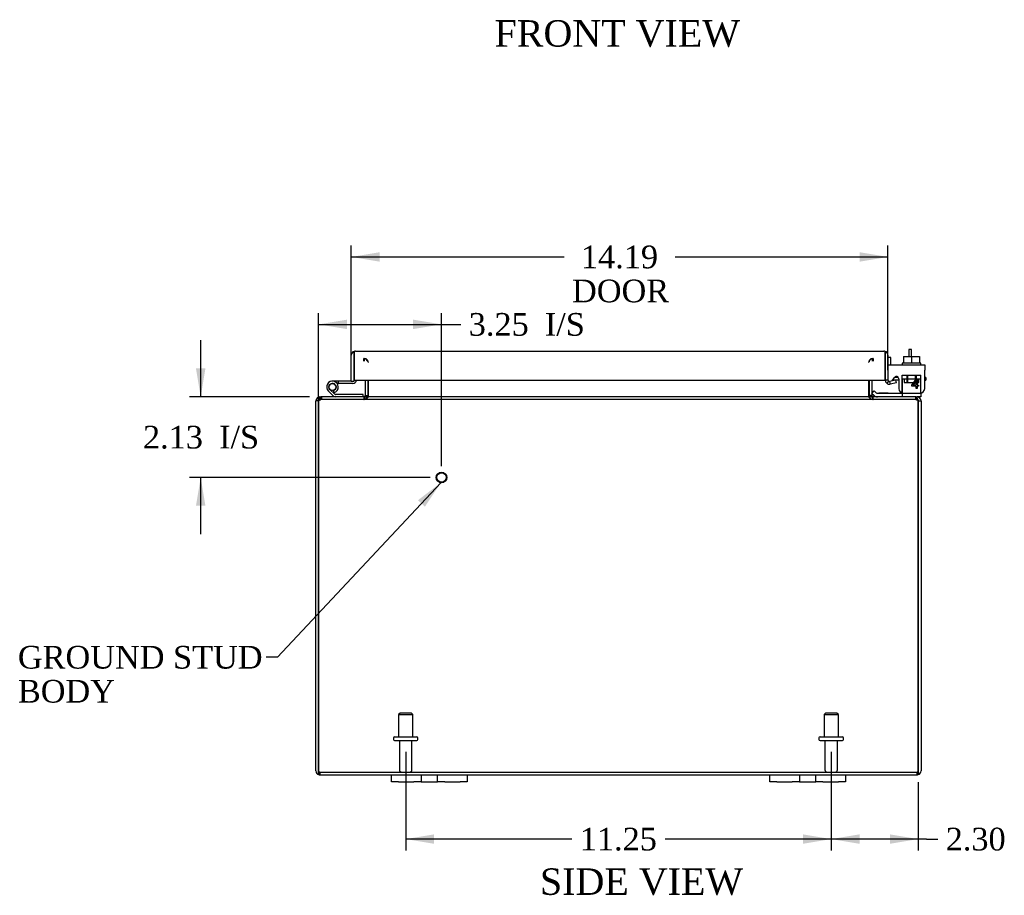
# Model space of a CAD drawing. Header units: inches. Extents: x 4 to 119, y 3 to 79.
# Tile 2 of 8: x 27 to 53, y 3 to 26. Entities that reach past the tile are written whole.
import ezdxf
from ezdxf.enums import TextEntityAlignment as Align

# ---------------------------------------------------------------- set-up
doc = ezdxf.new("R2010")
doc.units = ezdxf.units.IN
doc.header["$MEASUREMENT"] = 0
for name, color, linetype in [('COM40153-1', 7, 'CONTINUOUS'), ('COM40153-2', 7, 'CONTINUOUS'), ('COM42667', 7, 'CONTINUOUS'), ('COM42780', 7, 'CONTINUOUS'), ('COM48451', 7, 'CONTINUOUS'), ('COM71780-6', 7, 'CONTINUOUS'), ('DEFAULT', 7, 'CONTINUOUS'), ('FET07710', 7, 'CONTINUOUS'), ('HNG10620-16B', 7, 'CONTINUOUS'), ('HNG10620-16C', 7, 'CONTINUOUS'), ('HNG10620-16P', 7, 'CONTINUOUS'), ('SCC19011', 7, 'CONTINUOUS'), ('STD21878', 7, 'CONTINUOUS'), ('STD26094', 7, 'CONTINUOUS'), ('WAF25035', 7, 'CONTINUOUS')]:
    doc.layers.add(name, color=color, linetype=linetype)
doc.styles.add('SEACAD_TIMES_NEW_ROMAN', font='times.ttf')

# ---------------------------------------------------------------- blocks, each defined once
blk = doc.blocks.new('SEANNOT_GROUP1')
at = {"layer": 'DEFAULT', "linetype": 'Continuous'}
blk.add_hatch(color=136, dxfattribs=at).paths.add_polyline_path([(37.282, 12.916), (37.703, 13.55), (37.099, 13.087)])
at = {"layer": 'DEFAULT', "color": 136, "linetype": 'Continuous'}
blk.add_line((33.386, 8.933), (33.086, 8.933), dxfattribs=at)
blk.add_lwpolyline([(33.386, 8.933), (37.703, 13.55)], dxfattribs=at)
at = {"layer": 'DEFAULT', "color": 136, "linetype": 'Continuous', "style": 'SEACAD_TIMES_NEW_ROMAN'}
for s, p in [('GROUND STUD', (26.52, 9.233)), ('BODY', (26.52, 8.333))]:
    blk.add_text(s, height=0.6, dxfattribs=at).set_placement(p, align=Align.TOP_LEFT)
blk = doc.blocks.new('GDIMGGROUP7')
at = {"layer": 'DEFAULT', "linetype": 'Continuous'}
for points in [[(48.773, 3.998), (48.773, 4.248), (48.023, 4.123)], [(49.576, 3.998), (50.326, 4.123), (49.576, 4.248)]]:
    blk.add_hatch(color=136, dxfattribs=at).paths.add_polyline_path(points)
at = {"layer": 'DEFAULT', "color": 136, "linetype": 'Continuous'}
for p, q in [((48.023, 6.43), (48.023, 3.823)), ((50.326, 5.629), (50.326, 3.823)), ((50.539, 4.123), (48.023, 4.123)), ((50.539, 4.123), (50.839, 4.123))]:
    blk.add_line(p, q, dxfattribs=at)
at = {"layer": 'DEFAULT', "color": 136, "linetype": 'Continuous', "style": 'SEACAD_TIMES_NEW_ROMAN'}
blk.add_text('2.30', height=0.6, dxfattribs=at).set_placement((51.049, 4.423), align=Align.TOP_LEFT)
blk = doc.blocks.new('GDIMGGROUP8')
at = {"layer": 'DEFAULT', "linetype": 'Continuous'}
for points in [[(37.523, 3.998), (37.523, 4.248), (36.773, 4.123)], [(47.273, 3.998), (48.023, 4.123), (47.273, 4.248)]]:
    blk.add_hatch(color=136, dxfattribs=at).paths.add_polyline_path(points)
at = {"layer": 'DEFAULT', "color": 136, "linetype": 'Continuous'}
for p, q in [((36.773, 6.43), (36.773, 3.823)), ((48.023, 6.43), (48.023, 3.823)), ((41.165, 4.123), (36.773, 4.123)), ((48.023, 4.123), (43.632, 4.123))]:
    blk.add_line(p, q, dxfattribs=at)
at = {"layer": 'DEFAULT', "color": 136, "linetype": 'Continuous', "style": 'SEACAD_TIMES_NEW_ROMAN'}
blk.add_text('11.25', height=0.6, dxfattribs=at).set_placement((41.375, 4.423), align=Align.TOP_LEFT)
blk = doc.blocks.new('GDIMGGROUP14')
at = {"layer": 'DEFAULT', "linetype": 'Continuous'}
for points in [[(31.228, 16.571), (31.353, 15.821), (31.478, 16.571)], [(31.228, 12.939), (31.478, 12.939), (31.353, 13.689)]]:
    blk.add_hatch(color=136, dxfattribs=at).paths.add_polyline_path(points)
at = {"layer": 'DEFAULT', "color": 136, "linetype": 'Continuous'}
for p, q in [((31.353, 15.821), (31.353, 17.321)), ((34.232, 15.821), (31.053, 15.821)), ((37.42, 13.689), (31.053, 13.689)), ((31.353, 12.189), (31.353, 13.689))]:
    blk.add_line(p, q, dxfattribs=at)
at = {"layer": 'DEFAULT', "color": 136, "linetype": 'Continuous', "style": 'SEACAD_TIMES_NEW_ROMAN'}
for s, p in [('I/S', (31.84, 15.055)), ('2.13', (29.827, 15.055))]:
    blk.add_text(s, height=0.6, dxfattribs=at).set_placement(p, align=Align.TOP_LEFT)
blk = doc.blocks.new('GDIMGGROUP15')
at = {"layer": 'DEFAULT', "linetype": 'Continuous'}
for points in [[(35.22, 17.863), (34.47, 17.738), (35.22, 17.613)], [(36.97, 17.863), (36.97, 17.613), (37.72, 17.738)]]:
    blk.add_hatch(color=136, dxfattribs=at).paths.add_polyline_path(points)
at = {"layer": 'DEFAULT', "color": 136, "linetype": 'Continuous'}
for p, q in [((34.47, 11.121), (34.47, 18.038)), ((37.72, 13.989), (37.72, 18.038)), ((34.47, 17.738), (37.93, 17.738)), ((37.93, 17.738), (38.23, 17.738))]:
    blk.add_line(p, q, dxfattribs=at)
at = {"layer": 'DEFAULT', "color": 136, "linetype": 'Continuous', "style": 'SEACAD_TIMES_NEW_ROMAN'}
for s, p in [('3.25', (38.44, 18.038)), ('I/S', (40.452, 18.038))]:
    blk.add_text(s, height=0.6, dxfattribs=at).set_placement(p, align=Align.TOP_LEFT)
blk = doc.blocks.new('GDIMGGROUP20')
at = {"layer": 'DEFAULT', "linetype": 'Continuous'}
for points in [[(36.085, 19.647), (35.335, 19.522), (36.085, 19.397)], [(48.773, 19.647), (48.773, 19.397), (49.523, 19.522)]]:
    blk.add_hatch(color=136, dxfattribs=at).paths.add_polyline_path(points)
at = {"layer": 'DEFAULT', "color": 136, "linetype": 'Continuous'}
for p, q in [((35.335, 16.536), (35.335, 19.822)), ((49.523, 16.564), (49.523, 19.822)), ((35.335, 19.522), (40.961, 19.522)), ((43.898, 19.522), (49.523, 19.522))]:
    blk.add_line(p, q, dxfattribs=at)
at = {"layer": 'DEFAULT', "color": 136, "linetype": 'Continuous', "style": 'SEACAD_TIMES_NEW_ROMAN'}
for s, p in [('14.19', (41.406, 19.822)), ('DOOR', (41.171, 18.922))]:
    blk.add_text(s, height=0.6, dxfattribs=at).set_placement(p, align=Align.TOP_LEFT)

msp = doc.modelspace()

# ---------------------------------------------------------------- linework, layer by layer
at = {"layer": 'COM40153-1', "color": 7}
for p, q in [((50.076, 17.071), (50.076, 16.892)), ((50.148, 17.071), (50.076, 17.071)), ((50.148, 16.892), (50.148, 17.071))]:
    msp.add_line(p, q, dxfattribs=at)
at = {"layer": 'COM40153-2', "color": 7}
for p, q in [((49.595, 16.859), (49.523, 16.859)), ((49.595, 16.666), (49.595, 16.859)), ((49.808, 16.259), (49.649, 16.259)), ((49.8, 16.331), (49.696, 16.331)), ((50.523, 16.331), (50.494, 16.331)), ((50.494, 16.259), (50.523, 16.259)), ((50.523, 16.331), (50.523, 16.259))]:
    msp.add_line(p, q, dxfattribs=at)
msp.add_arc((49.631, 16.367), 0.108, 180, 186.8545, dxfattribs=at)
at = {"layer": 'COM42667', "color": 7}
for p, q in [((49.524, 16.666), (50.494, 16.666)), ((49.524, 16.523), (49.524, 16.666)), ((50.494, 16.666), (50.494, 16.523)), ((49.524, 16.523), (49.524, 16.268)), ((50.494, 16.041), (50.494, 16.523)), ((49.638, 16.241), (49.697, 16.333)), ((49.808, 16.3), (49.808, 16.041)), ((50.157, 16.129), (50.272, 16.291)), ((50.267, 16.242), (50.188, 16.129)), ((50.267, 16.129), (50.267, 16.242)), ((50.272, 16.291), (50.297, 16.291)), ((50.297, 16.291), (50.297, 16.129)), ((50.157, 16.101), (50.157, 16.129)), ((50.267, 16.101), (50.157, 16.101)), ((50.188, 16.129), (50.267, 16.129)), ((50.267, 16.041), (50.267, 16.101)), ((50.297, 16.041), (50.267, 16.041)), ((50.297, 16.129), (50.331, 16.129)), ((50.331, 16.101), (50.297, 16.101)), ((50.297, 16.101), (50.297, 16.041)), ((50.331, 16.129), (50.331, 16.101))]:
    msp.add_line(p, q, dxfattribs=at)
for centre, radius, start, end in [((49.584, 16.268), 0.06, 180, 202.199), ((49.748, 16.3), 0.06, 0, 147.1545), ((49.933, 16.041), 0.125, 180, 270), ((50.369, 16.041), 0.125, 270, 0)]:
    msp.add_arc(centre, radius, start, end, dxfattribs=at)
at = {"layer": 'COM42780', "color": 7}
for p, q in [((49.895, 16.393), (50.395, 16.393)), ((49.895, 16.307), (49.895, 16.393)), ((49.895, 16.252), (49.895, 16.307)), ((49.895, 16.307), (49.895, 15.836)), ((49.895, 16.298), (50.395, 16.298)), ((49.95, 16.298), (49.95, 16.203)), ((49.95, 16.203), (50.34, 16.203)), ((50.02, 16.393), (50.02, 16.203)), ((50.039, 16.393), (50.039, 16.203)), ((50.252, 16.203), (50.252, 16.393)), ((50.27, 16.393), (50.27, 16.203)), ((50.34, 16.203), (50.34, 16.298)), ((50.395, 16.252), (50.395, 16.393)), ((50.395, 15.963), (50.395, 16.252)), ((49.095, 15.913), (49.162, 15.98)), ((49.095, 15.913), (49.146, 15.863)), ((49.162, 15.98), (49.213, 15.93)), ((49.247, 15.916), (50.145, 15.916)), ((49.28, 15.915), (49.28, 15.916)), ((49.34, 15.915), (49.28, 15.915)), ((49.34, 15.915), (49.34, 15.916)), ((49.368, 15.915), (49.34, 15.915)), ((49.368, 15.915), (49.368, 15.916)), ((49.53, 15.915), (49.368, 15.915)), ((49.481, 15.915), (49.481, 15.916)), ((49.53, 15.915), (49.53, 15.916)), ((50.145, 15.916), (50.395, 15.916)), ((50.395, 15.919), (50.395, 15.963)), ((50.395, 15.916), (50.395, 15.919)), ((50.395, 15.916), (50.395, 15.821)), ((50.395, 15.821), (50.29, 15.821))]:
    msp.add_line(p, q, dxfattribs=at)
for radius in [0.048, 0.143]:
    msp.add_arc((49.247, 15.964), radius, 225, 270, dxfattribs=at)
msp.add_ellipse((49.645, 16.921), major_axis=(0, -14.322), ratio=0.017455, start_param=1.503851, end_param=1.524085, dxfattribs=at)
for points, knots in [([(49.886, 15.916), (49.888, 15.916), (49.889, 15.917), (49.891, 15.92), (49.891, 15.922), (49.892, 15.923)], [0, 0, 0, 0, 0.25, 0.25, 0.3597521, 0.3597521, 0.3597521, 0.3597521]), ([(49.892, 15.923), (49.892, 15.923), (49.892, 15.924), (49.892, 15.925), (49.893, 15.927), (49.894, 15.934), (49.894, 15.939), (49.894, 15.951), (49.894, 15.957), (49.894, 15.963)], [0.3597521, 0.3597521, 0.3597521, 0.3597521, 0.375, 0.375, 0.5, 0.5, 0.75, 0.75, 1, 1, 1, 1]), ([(49.895, 15.836), (49.895, 15.831), (49.894, 15.827), (49.892, 15.822), (49.889, 15.821), (49.886, 15.821)], [0, 0, 0, 0, 0.5, 0.5, 1, 1, 1, 1])]:
    msp.add_open_spline(points, degree=3, knots=knots, dxfattribs=at)
at = {"layer": 'COM48451', "color": 7}
for p, q in [((35.665, 16.762), (35.665, 16.834)), ((35.683, 16.762), (35.683, 16.834)), ((49.113, 16.762), (49.113, 16.834)), ((49.131, 16.834), (49.131, 16.762)), ((35.701, 16.264), (35.701, 15.857)), ((35.773, 16.264), (35.773, 15.857)), ((35.787, 15.857), (35.787, 16.264)), ((49.01, 16.264), (49.01, 15.857)), ((49.023, 16.264), (49.023, 15.857)), ((49.095, 16.264), (49.095, 15.857)), ((34.398, 5.929), (34.398, 15.713)), ((34.47, 15.713), (34.398, 15.713)), ((34.47, 5.929), (34.47, 15.713)), ((34.47, 15.713), (34.47, 5.929)), ((34.506, 15.797), (34.506, 15.821)), ((34.506, 15.821), (34.53, 15.821)), ((34.506, 15.749), (34.506, 15.797)), ((34.506, 15.749), (34.53, 15.749)), ((34.53, 15.821), (34.53, 15.749)), ((34.53, 15.821), (34.532, 15.821)), ((34.53, 15.749), (34.532, 15.749)), ((34.532, 15.749), (34.532, 15.821)), ((50.264, 15.821), (34.532, 15.821)), ((50.264, 15.749), (34.532, 15.749)), ((34.548, 15.821), (34.548, 15.749)), ((35.665, 15.821), (35.665, 15.749)), ((35.683, 15.821), (35.683, 15.749)), ((35.701, 15.857), (35.773, 15.857)), ((49.095, 15.857), (49.023, 15.857)), ((49.113, 15.821), (49.113, 15.749)), ((49.131, 15.749), (49.131, 15.821)), ((50.248, 15.821), (50.248, 15.749)), ((50.264, 15.749), (50.264, 15.821)), ((50.264, 15.821), (50.266, 15.821)), ((50.264, 15.749), (50.266, 15.749)), ((50.266, 15.821), (50.266, 15.749)), ((50.266, 15.821), (50.29, 15.821)), ((50.266, 15.749), (50.29, 15.749)), ((50.29, 15.797), (50.29, 15.821)), ((50.29, 15.749), (50.29, 15.797)), ((50.326, 15.713), (50.398, 15.713)), ((50.326, 15.713), (50.326, 5.929)), ((50.326, 5.929), (50.326, 15.713)), ((50.398, 15.713), (50.398, 5.929)), ((34.47, 5.827), (34.47, 5.929)), ((34.47, 5.929), (34.47, 5.827)), ((34.506, 5.893), (50.29, 5.893)), ((34.506, 5.893), (34.506, 5.821)), ((34.506, 5.821), (36.398, 5.821)), ((38.398, 5.821), (46.398, 5.821)), ((48.398, 5.821), (50.29, 5.821)), ((50.29, 5.893), (50.29, 5.821)), ((50.326, 5.827), (50.326, 5.929)), ((50.326, 5.929), (50.326, 5.827))]:
    msp.add_line(p, q, dxfattribs=at)
for centre, radius, start, end in [((35.665, 16.726), 0.108, 10.3965, 90), ((35.681, 16.728), 0.106, 358.8074, 88.6926), ((49.116, 16.728), 0.106, 91.3077, 181.1923), ((49.131, 16.726), 0.108, 90, 169.6032), ((34.506, 15.713), 0.108, 90, 180), ((34.506, 15.713), 0.036, 141.2767, 180), ((34.506, 15.713), 0.036, 90, 141.2767), ((35.665, 15.857), 0.036, 270, 0), ((35.665, 15.857), 0.108, 270, 349.6016), ((35.681, 15.855), 0.106, 271.3077, 1.1923), ((35.665, 15.857), 0.108, 349.6016, 360), ((49.116, 15.855), 0.106, 178.8074, 268.6926), ((49.131, 15.857), 0.108, 180, 190.3994), ((49.131, 15.857), 0.108, 190.3994, 270), ((49.131, 15.857), 0.036, 180, 270), ((50.29, 15.713), 0.108, 0, 90), ((50.29, 15.713), 0.036, 38.7233, 90), ((50.29, 15.713), 0.036, 0, 38.7233), ((34.506, 5.929), 0.108, 180, 250.5288), ((34.506, 5.929), 0.036, 180, 270), ((34.506, 5.929), 0.108, 250.5288, 270), ((50.29, 5.929), 0.036, 270, 360), ((50.29, 5.929), 0.108, 270, 289.4712), ((50.29, 5.929), 0.108, 289.4712, 0)]:
    msp.add_arc(centre, radius, start, end, dxfattribs=at)
for centre, major_axis, start_param, end_param in [((34.506, 5.929), (0, 0.036), 1.570796, 3.141593), ((34.506, 5.929), (0, 0.108), 2.801756, 3.141593), ((50.29, 5.929), (0, 0.036), 3.141593, 4.712389), ((50.29, 5.929), (0, 0.108), 3.141593, 3.48143)]:
    msp.add_ellipse(centre, major_axis=major_axis, ratio=0.997813, start_param=start_param, end_param=end_param, dxfattribs=at)
for points, knots in [([(34.47, 15.713), (34.475, 15.727), (34.481, 15.741), (34.491, 15.767), (34.496, 15.779), (34.506, 15.799), (34.511, 15.807), (34.522, 15.818), (34.527, 15.821), (34.532, 15.821)], [0, 0, 0, 0, 0.25, 0.25, 0.5, 0.5, 0.75, 0.75, 1, 1, 1, 1]), ([(34.47, 15.713), (34.481, 15.722), (34.491, 15.732), (34.511, 15.745), (34.522, 15.749), (34.532, 15.749)], [0, 0, 0, 0, 0.5, 0.5, 1, 1, 1, 1]), ([(35.683, 15.821), (35.694, 15.821), (35.704, 15.822), (35.724, 15.824), (35.735, 15.825), (35.749, 15.829), (35.754, 15.831), (35.763, 15.834), (35.768, 15.836), (35.776, 15.841), (35.779, 15.843), (35.783, 15.848), (35.785, 15.85), (35.786, 15.853), (35.787, 15.855), (35.787, 15.857)], [0, 0, 0, 0, 0.25, 0.25, 0.5, 0.5, 0.625, 0.625, 0.75, 0.75, 0.875, 0.875, 0.9375, 0.9375, 1, 1, 1, 1]), ([(49.01, 15.857), (49.01, 15.855), (49.01, 15.853), (49.012, 15.85), (49.013, 15.848), (49.017, 15.843), (49.021, 15.841), (49.029, 15.836), (49.033, 15.834), (49.042, 15.831), (49.047, 15.829), (49.062, 15.825), (49.072, 15.824), (49.093, 15.822), (49.103, 15.821), (49.113, 15.821)], [0, 0, 0, 0, 0.0625, 0.0625, 0.125, 0.125, 0.25, 0.25, 0.375, 0.375, 0.5, 0.5, 0.75, 0.75, 1, 1, 1, 1]), ([(50.264, 15.821), (50.27, 15.821), (50.275, 15.818), (50.285, 15.807), (50.29, 15.799), (50.3, 15.779), (50.306, 15.767), (50.316, 15.741), (50.321, 15.727), (50.326, 15.713)], [0, 0, 0, 0, 0.25, 0.25, 0.5, 0.5, 0.75, 0.75, 1, 1, 1, 1]), ([(50.264, 15.749), (50.275, 15.749), (50.285, 15.745), (50.306, 15.732), (50.316, 15.722), (50.326, 15.713)], [0, 0, 0, 0, 0.5, 0.5, 1, 1, 1, 1])]:
    msp.add_open_spline(points, degree=3, knots=knots, dxfattribs=at)
at = {"layer": 'COM71780-6', "color": 7}
for p, q in [((35.335, 16.236), (35.335, 16.923)), ((35.407, 17.025), (35.407, 16.923)), ((35.407, 16.923), (35.407, 17.025)), ((35.407, 16.236), (35.407, 16.923)), ((35.407, 16.923), (35.407, 16.264)), ((35.443, 17.031), (49.415, 17.031)), ((49.451, 16.923), (49.451, 17.025)), ((49.451, 17.025), (49.451, 16.923)), ((49.451, 16.264), (49.451, 16.923)), ((49.451, 16.923), (49.451, 16.264)), ((49.523, 16.923), (49.523, 16.264)), ((35.335, 16.236), (35.407, 16.236)), ((35.407, 16.264), (49.451, 16.264)), ((49.523, 16.264), (49.451, 16.264)), ((49.536, 16.236), (49.49, 16.181)), ((49.735, 16.259), (49.565, 16.229)), ((49.565, 16.229), (49.578, 16.158)), ((49.748, 16.188), (49.578, 16.158)), ((49.748, 16.188), (49.735, 16.259))]:
    msp.add_line(p, q, dxfattribs=at)
for centre, radius, start, end in [((35.443, 16.923), 0.108, 109.4712, 180), ((35.443, 16.923), 0.108, 90, 109.4712), ((49.415, 16.923), 0.108, 70.5288, 90), ((49.415, 16.923), 0.108, 0, 70.5288), ((49.559, 16.264), 0.108, 180, 230), ((49.559, 16.264), 0.108, 230.0001, 279.9999), ((49.559, 16.264), 0.036, 180, 230), ((49.559, 16.264), 0.036, 230, 280)]:
    msp.add_arc(centre, radius, start, end, dxfattribs=at)
for centre, start_param, end_param in [((35.443, 16.923), 3.141593, 3.48143), ((49.415, 16.923), 2.801756, 3.141593)]:
    msp.add_ellipse(centre, major_axis=(0, -0.108), ratio=0.997813, start_param=start_param, end_param=end_param, dxfattribs=at)
at = {"layer": 'FET07710', "color": 7}
for p, q in [((36.398, 5.634), (36.398, 5.821)), ((36.398, 5.821), (36.586, 5.821)), ((36.586, 5.821), (36.992, 5.821)), ((36.992, 5.821), (37.18, 5.821)), ((37.18, 5.821), (37.398, 5.821)), ((37.18, 5.821), (37.18, 5.634)), ((37.398, 5.821), (37.398, 5.821)), ((37.398, 5.821), (37.616, 5.821)), ((37.616, 5.634), (37.616, 5.821)), ((37.616, 5.821), (37.804, 5.821)), ((37.804, 5.821), (38.211, 5.821)), ((38.211, 5.821), (38.398, 5.821)), ((38.398, 5.821), (38.398, 5.634)), ((46.398, 5.634), (46.398, 5.821)), ((46.398, 5.821), (46.586, 5.821)), ((46.586, 5.821), (46.992, 5.821)), ((46.992, 5.821), (47.18, 5.821)), ((47.18, 5.821), (47.398, 5.821)), ((47.18, 5.821), (47.18, 5.634)), ((47.398, 5.821), (47.398, 5.821)), ((47.398, 5.821), (47.616, 5.821)), ((47.616, 5.634), (47.616, 5.821)), ((47.616, 5.821), (47.804, 5.821)), ((47.804, 5.821), (48.211, 5.821)), ((48.211, 5.821), (48.398, 5.821)), ((48.398, 5.821), (48.398, 5.634)), ((36.586, 5.634), (36.398, 5.634)), ((36.586, 5.634), (36.992, 5.634)), ((37.18, 5.634), (36.992, 5.634)), ((37.18, 5.634), (37.398, 5.634)), ((37.398, 5.634), (37.616, 5.634)), ((37.398, 5.634), (37.398, 5.634)), ((37.804, 5.634), (37.616, 5.634)), ((37.804, 5.634), (38.211, 5.634)), ((38.398, 5.634), (38.211, 5.634)), ((46.586, 5.634), (46.398, 5.634)), ((46.586, 5.634), (46.992, 5.634)), ((47.18, 5.634), (46.992, 5.634)), ((47.18, 5.634), (47.398, 5.634)), ((47.398, 5.634), (47.616, 5.634)), ((47.398, 5.634), (47.398, 5.634)), ((47.804, 5.634), (47.616, 5.634)), ((47.804, 5.634), (48.211, 5.634)), ((48.398, 5.634), (48.211, 5.634))]:
    msp.add_line(p, q, dxfattribs=at)
at = {"layer": 'HNG10620-16B', "color": 7}
for p, q in [((34.855, 15.847), (34.729, 15.974)), ((34.897, 15.889), (34.771, 16.016)), ((34.883, 15.935), (34.865, 15.993)), ((35.653, 15.881), (34.918, 15.881)), ((35.653, 15.821), (35.653, 15.881))]:
    msp.add_line(p, q, dxfattribs=at)
for centre, radius, start, end in [((34.837, 16.082), 0.154, 287.1819, 225), ((34.837, 16.082), 0.0938, 287.1819, 225), ((34.918, 15.91), 0.029, 225, 270), ((34.918, 15.91), 0.089, 225, 270)]:
    msp.add_arc(centre, radius, start, end, dxfattribs=at)
at = {"layer": 'HNG10620-16C', "color": 7}
for p, q in [((35.407, 16.716), (35.407, 16.716)), ((34.991, 16.236), (34.837, 16.236)), ((34.991, 16.176), (34.959, 16.176)), ((35.335, 16.236), (34.991, 16.236)), ((34.991, 16.236), (34.991, 16.176)), ((35.378, 16.176), (34.991, 16.176))]:
    msp.add_line(p, q, dxfattribs=at)
for centre, radius, start, end in [((35.378, 16.265), 0.089, 270, 0), ((34.837, 16.082), 0.154, 277.4281, 287.1819)]:
    msp.add_arc(centre, radius, start, end, dxfattribs=at)
at = {"layer": 'HNG10620-16P', "color": 7}
msp.add_circle((34.837, 16.082), 0.0938, dxfattribs=at)
at = {"layer": 'SCC19011', "color": 7}
for p, q in [((49.93, 16.892), (49.93, 16.711)), ((49.93, 16.892), (50.145, 16.892)), ((50.145, 16.892), (50.145, 16.711)), ((50.145, 16.892), (50.36, 16.892)), ((50.36, 16.892), (50.36, 16.711))]:
    msp.add_line(p, q, dxfattribs=at)
at = {"layer": 'STD21878', "color": 7}
for radius in [0.141, 0.125]:
    msp.add_circle((37.72, 13.689), radius, dxfattribs=at)
at = {"layer": 'STD26094', "color": 7}
for p, q in [((36.623, 7.455), (36.586, 7.417)), ((36.586, 7.417), (36.961, 7.417)), ((36.586, 7.417), (36.586, 6.83)), ((36.923, 7.455), (36.623, 7.455)), ((36.961, 7.417), (36.923, 7.455)), ((36.961, 6.83), (36.961, 7.417)), ((47.873, 7.455), (47.836, 7.417)), ((47.836, 7.417), (48.211, 7.417)), ((47.836, 7.417), (47.836, 6.83)), ((48.173, 7.455), (47.873, 7.455)), ((48.211, 7.417), (48.173, 7.455)), ((48.211, 6.83), (48.211, 7.417)), ((36.448, 6.8), (36.448, 6.76)), ((36.478, 6.83), (37.068, 6.83)), ((37.098, 6.76), (37.098, 6.8)), ((47.698, 6.8), (47.698, 6.76)), ((47.728, 6.83), (48.318, 6.83)), ((48.348, 6.76), (48.348, 6.8)), ((36.478, 6.73), (37.068, 6.73)), ((36.608, 6.73), (36.608, 5.953)), ((36.938, 5.953), (36.938, 6.73)), ((47.728, 6.73), (48.318, 6.73)), ((47.858, 6.73), (47.858, 5.953)), ((48.188, 5.953), (48.188, 6.73))]:
    msp.add_line(p, q, dxfattribs=at)
for centre, radius, start, end in [((36.478, 6.8), 0.03, 90, 180), ((37.068, 6.8), 0.03, 0, 90), ((47.728, 6.8), 0.03, 90, 180), ((48.318, 6.8), 0.03, 0, 90), ((36.478, 6.76), 0.03, 180, 270), ((37.068, 6.76), 0.03, 270, 0), ((47.728, 6.76), 0.03, 180, 270), ((48.318, 6.76), 0.03, 270, 0), ((36.668, 5.953), 0.06, 180, 270), ((36.878, 5.953), 0.06, 270, 0), ((47.918, 5.953), 0.06, 180, 270), ((48.128, 5.953), 0.06, 270, 0)]:
    msp.add_arc(centre, radius, start, end, dxfattribs=at)
at = {"layer": 'WAF25035', "color": 7}
for p, q in [((50.395, 16.711), (49.895, 16.711)), ((49.895, 16.711), (49.895, 16.666)), ((50.395, 16.666), (50.395, 16.711))]:
    msp.add_line(p, q, dxfattribs=at)

# ---------------------------------------------------------------- block references
at = {"layer": 'DEFAULT', "color": 7}
for name in ['GDIMGGROUP20', 'GDIMGGROUP15', 'GDIMGGROUP14', 'SEANNOT_GROUP1', 'GDIMGGROUP8', 'GDIMGGROUP7']:
    msp.add_blockref(name, (0, 0), dxfattribs=at)

# ---------------------------------------------------------------- texts
at = {"layer": 'DEFAULT', "color": 7, "style": 'SEACAD_TIMES_NEW_ROMAN'}
for s, p in [('FRONT VIEW', (39.122, 25.785)), ('SIDE VIEW', (40.322, 3.348))]:
    msp.add_text(s, height=0.7, dxfattribs=at).set_placement(p, align=Align.TOP_LEFT)

doc.saveas('drawing.dxf')
